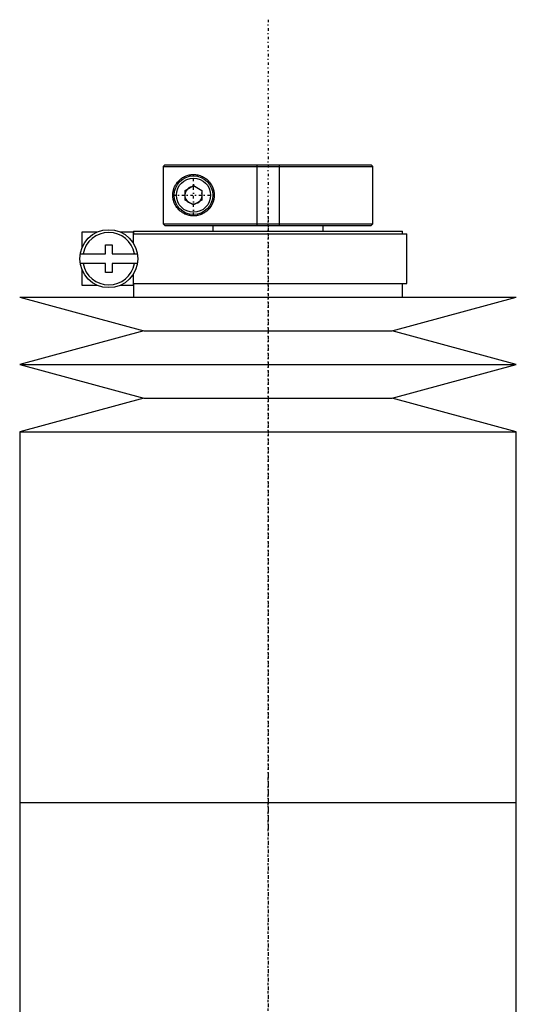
# Model space of a CAD drawing. Extents: x -602 to 168, y -1 to 818.
# Tile 6 of 7: x -595 to -505, y 640 to 818. Entities that reach past the tile are written whole.
import ezdxf

# ---------------------------------------------------------------- set-up
doc = ezdxf.new("R2010")
doc.units = 0
doc.linetypes.add('CENTER', pattern=[1.5, 0.45, -0.5, 0.05, -0.5])
for name, color, linetype in [('AM_0', 7, 'CONTINUOUS'), ('AM_10', 7, 'CONTINUOUS'), ('AM_7', 7, 'CENTER')]:
    doc.layers.add(name, color=color, linetype=linetype)

msp = doc.modelspace()

# ---------------------------------------------------------------- linework, layer by layer
at = {"layer": 'AM_0', "color": 7, "linetype": 'CONTINUOUS'}
for p, q in [((-568.68, 792), (-568.99, 791.7)), ((-568.99, 791.7), (-568.99, 781.3)), ((-568.99, 791.7), (-531, 791.7)), ((-568.68, 792), (-531.3, 792)), ((-531, 791.7), (-531.3, 792)), ((-531, 781.3), (-531, 791.7)), ((-565, 787.37), (-563.5, 788.23)), ((-565, 785.63), (-565, 787.37)), ((-563.5, 788.23), (-562, 787.37)), ((-562, 787.37), (-562, 785.63)), ((-563.5, 784.77), (-565, 785.63)), ((-562, 785.63), (-563.5, 784.77)), ((-583.75, 779.8), (-583.75, 776.88)), ((-580.98, 779.8), (-583.75, 779.8)), ((-574.4, 779.8), (-576.72, 779.8)), ((-574.4, 777.79), (-574.4, 779.8)), ((-574.35, 780), (-574.35, 779.5)), ((-574.35, 780), (-525.65, 780)), ((-568.68, 781), (-568.99, 781.3)), ((-568.99, 781.3), (-531, 781.3)), ((-568.68, 781), (-531.3, 781)), ((-560, 781), (-560, 780)), ((-540, 780), (-540, 781)), ((-531.3, 781), (-531, 781.3)), ((-525.65, 779.5), (-525.65, 780)), ((-574.4, 779.5), (-524.85, 779.5)), ((-524.85, 770.5), (-524.85, 779.5)), ((-579.45, 775.9), (-579.45, 777.5)), ((-579.45, 777.5), (-578.25, 777.5)), ((-578.25, 777.5), (-578.25, 775.9)), ((-584.02, 775.9), (-579.45, 775.9)), ((-578.25, 775.9), (-573.68, 775.9)), ((-579.45, 774.1), (-584.02, 774.1)), ((-583.75, 773.12), (-583.75, 770.2)), ((-579.45, 772.5), (-579.45, 774.1)), ((-578.25, 772.5), (-579.45, 772.5)), ((-578.25, 774.1), (-578.25, 772.5)), ((-573.68, 774.1), (-578.25, 774.1)), ((-574.4, 770.2), (-574.4, 772.21)), ((-583.75, 770.2), (-580.98, 770.2)), ((-576.72, 770.2), (-574.4, 770.2)), ((-574.4, 770.5), (-524.85, 770.5)), ((-574.35, 770.5), (-574.35, 768)), ((-525.65, 768), (-525.65, 770.5)), ((-595, 768), (-572.5, 761.9)), ((-595, 768), (-505, 768)), ((-527.5, 761.9), (-505, 768)), ((-572.5, 761.9), (-595, 755.8)), ((-572.5, 761.9), (-527.5, 761.9)), ((-505, 755.8), (-527.5, 761.9)), ((-595, 755.8), (-572.5, 749.7)), ((-595, 755.8), (-505, 755.8)), ((-527.5, 749.7), (-505, 755.8)), ((-572.5, 749.7), (-595, 743.6)), ((-572.5, 749.7), (-527.5, 749.7)), ((-505, 743.6), (-527.5, 749.7)), ((-595, 743.6), (-595, 676.5)), ((-595, 743.6), (-505, 743.6)), ((-505, 676.5), (-505, 743.6)), ((-595, 676.5), (-595, 609.4)), ((-595, 676.5), (-505, 676.5)), ((-595, 676.5), (-505, 676.5)), ((-505, 609.4), (-505, 676.5))]:
    msp.add_line(p, q, dxfattribs=at)
msp.add_polyline3d([(-559.75, 786.5, 0), (-559.75, 786.48, 0), (-559.75, 786.43, 0), (-559.75, 786.39, 0), (-559.75, 786.37, 0), (-559.75, 786.34, 0), (-559.76, 786.3, 0), (-559.76, 786.25, 0), (-559.76, 786.21, 0), (-559.77, 786.16, 0), (-559.77, 786.12, 0), (-559.77, 786.1, 0), (-559.77, 786.07, 0), (-559.78, 786.03, 0), (-559.79, 785.98, 0), (-559.79, 785.94, 0), (-559.8, 785.89, 0), (-559.81, 785.85, 0), (-559.81, 785.82, 0), (-559.82, 785.8, 0), (-559.82, 785.76, 0), (-559.83, 785.71, 0), (-559.84, 785.69, 0), (-559.84, 785.67, 0), (-559.85, 785.62, 0), (-559.87, 785.58, 0), (-559.87, 785.55, 0), (-559.88, 785.53, 0), (-559.89, 785.49, 0), (-559.9, 785.44, 0), (-559.92, 785.4, 0), (-559.93, 785.36, 0), (-559.94, 785.31, 0), (-559.95, 785.29, 0), (-559.96, 785.27, 0), (-559.97, 785.22, 0), (-559.99, 785.18, 0), (-560.01, 785.14, 0), (-560.02, 785.1, 0), (-560.04, 785.05, 0), (-560.05, 785.03, 0), (-560.06, 785.01, 0), (-560.08, 784.97, 0), (-560.09, 784.93, 0), (-560.11, 784.89, 0), (-560.13, 784.85, 0), (-560.15, 784.81, 0), (-560.16, 784.79, 0), (-560.17, 784.77, 0), (-560.2, 784.73, 0), (-560.22, 784.69, 0), (-560.24, 784.65, 0), (-560.26, 784.61, 0), (-560.28, 784.57, 0), (-560.3, 784.55, 0), (-560.31, 784.53, 0), (-560.33, 784.5, 0), (-560.35, 784.46, 0), (-560.38, 784.42, 0), (-560.4, 784.39, 0), (-560.43, 784.35, 0), (-560.44, 784.33, 0), (-560.45, 784.32, 0), (-560.48, 784.28, 0), (-560.5, 784.25, 0), (-560.51, 784.23, 0), (-560.53, 784.21, 0), (-560.55, 784.18, 0), (-560.58, 784.15, 0), (-560.59, 784.13, 0), (-560.61, 784.11, 0), (-560.63, 784.08, 0), (-560.66, 784.05, 0), (-560.75, 783.95, 0), (-560.92, 783.77, 0), (-561.1, 783.62, 0), (-561.29, 783.47, 0), (-561.49, 783.34, 0), (-561.59, 783.27, 0), (-561.69, 783.22, 0), (-561.89, 783.11, 0), (-562.1, 783.02, 0), (-562.2, 782.98, 0), (-562.31, 782.94, 0), (-562.52, 782.88, 0), (-562.73, 782.83, 0), (-562.83, 782.81, 0), (-562.93, 782.79, 0), (-563.13, 782.77, 0), (-563.33, 782.75, 0), (-563.52, 782.75, 0), (-563.71, 782.76, 0), (-563.9, 782.77, 0), (-563.99, 782.78, 0), (-564.08, 782.8, 0), (-564.27, 782.83, 0), (-564.45, 782.87, 0), (-564.63, 782.92, 0), (-564.8, 782.98, 0), (-564.98, 783.05, 0), (-565.06, 783.09, 0), (-565.15, 783.13, 0), (-565.31, 783.22, 0), (-565.47, 783.31, 0), (-565.62, 783.41, 0), (-565.77, 783.52, 0), (-565.91, 783.63, 0), (-565.98, 783.69, 0), (-566.05, 783.75, 0), (-566.18, 783.88, 0), (-566.3, 784.01, 0), (-566.42, 784.15, 0), (-566.53, 784.29, 0), (-566.64, 784.45, 0), (-566.7, 784.54, 0), (-566.75, 784.62, 0), (-566.85, 784.81, 0), (-566.94, 785, 0), (-566.99, 785.12, 0), (-567, 785.15, 0), (-567.01, 785.18, 0), (-567.02, 785.2, 0), (-567.02, 785.22, 0), (-567.04, 785.25, 0), (-567.05, 785.29, 0), (-567.06, 785.32, 0), (-567.07, 785.36, 0), (-567.08, 785.4, 0), (-567.09, 785.41, 0), (-567.09, 785.43, 0), (-567.11, 785.47, 0), (-567.12, 785.51, 0), (-567.13, 785.54, 0), (-567.14, 785.58, 0), (-567.14, 785.62, 0), (-567.15, 785.64, 0), (-567.15, 785.66, 0), (-567.16, 785.69, 0), (-567.17, 785.73, 0), (-567.17, 785.75, 0), (-567.18, 785.77, 0), (-567.19, 785.81, 0), (-567.19, 785.85, 0), (-567.2, 785.87, 0), (-567.2, 785.89, 0), (-567.21, 785.93, 0), (-567.21, 785.97, 0), (-567.22, 786.01, 0), (-567.22, 786.05, 0), (-567.23, 786.09, 0), (-567.23, 786.11, 0), (-567.23, 786.13, 0), (-567.24, 786.18, 0), (-567.24, 786.22, 0), (-567.24, 786.26, 0), (-567.24, 786.3, 0), (-567.25, 786.35, 0), (-567.25, 786.37, 0), (-567.25, 786.39, 0), (-567.25, 786.43, 0), (-567.25, 786.48, 0), (-567.25, 786.5, 0), (-567.25, 786.52, 0), (-567.25, 786.57, 0), (-567.25, 786.61, 0), (-567.25, 786.63, 0), (-567.25, 786.65, 0), (-567.24, 786.7, 0), (-567.24, 786.74, 0), (-567.24, 786.78, 0), (-567.24, 786.82, 0), (-567.23, 786.87, 0), (-567.23, 786.89, 0), (-567.23, 786.91, 0), (-567.22, 786.95, 0), (-567.22, 786.99, 0), (-567.21, 787.03, 0), (-567.21, 787.07, 0), (-567.2, 787.11, 0), (-567.2, 787.13, 0), (-567.19, 787.15, 0), (-567.19, 787.19, 0), (-567.18, 787.23, 0), (-567.17, 787.25, 0), (-567.17, 787.27, 0), (-567.16, 787.31, 0), (-567.15, 787.34, 0), (-567.15, 787.36, 0), (-567.14, 787.38, 0), (-567.14, 787.42, 0), (-567.13, 787.46, 0), (-567.12, 787.49, 0), (-567.11, 787.53, 0), (-567.09, 787.57, 0), (-567.09, 787.59, 0), (-567.08, 787.6, 0), (-567.07, 787.64, 0), (-567.06, 787.68, 0), (-567.05, 787.71, 0), (-567.04, 787.75, 0), (-567.02, 787.78, 0), (-567.02, 787.8, 0), (-567.01, 787.82, 0), (-567, 787.85, 0), (-566.99, 787.88, 0), (-566.94, 788, 0), (-566.85, 788.19, 0), (-566.75, 788.38, 0), (-566.7, 788.46, 0), (-566.64, 788.55, 0), (-566.53, 788.71, 0), (-566.42, 788.85, 0), (-566.3, 788.99, 0), (-566.18, 789.12, 0), (-566.05, 789.25, 0), (-565.98, 789.31, 0), (-565.91, 789.37, 0), (-565.77, 789.48, 0), (-565.62, 789.59, 0), (-565.47, 789.69, 0), (-565.31, 789.78, 0), (-565.15, 789.87, 0), (-565.06, 789.91, 0), (-564.98, 789.95, 0), (-564.8, 790.02, 0), (-564.63, 790.08, 0), (-564.45, 790.13, 0), (-564.27, 790.17, 0), (-564.08, 790.2, 0), (-563.99, 790.22, 0), (-563.9, 790.23, 0), (-563.71, 790.24, 0), (-563.52, 790.25, 0), (-563.33, 790.25, 0), (-563.13, 790.23, 0), (-562.93, 790.21, 0), (-562.83, 790.19, 0), (-562.73, 790.17, 0), (-562.52, 790.12, 0), (-562.31, 790.06, 0), (-562.2, 790.02, 0), (-562.1, 789.98, 0), (-561.89, 789.89, 0), (-561.69, 789.78, 0), (-561.59, 789.73, 0), (-561.49, 789.66, 0), (-561.29, 789.53, 0), (-561.1, 789.38, 0), (-560.92, 789.23, 0), (-560.75, 789.05, 0), (-560.66, 788.95, 0), (-560.63, 788.92, 0), (-560.61, 788.89, 0), (-560.59, 788.87, 0), (-560.58, 788.85, 0), (-560.55, 788.82, 0), (-560.53, 788.79, 0), (-560.51, 788.77, 0), (-560.5, 788.75, 0), (-560.48, 788.72, 0), (-560.45, 788.68, 0), (-560.44, 788.67, 0), (-560.43, 788.65, 0), (-560.4, 788.61, 0), (-560.38, 788.58, 0), (-560.35, 788.54, 0), (-560.33, 788.5, 0), (-560.31, 788.47, 0), (-560.3, 788.45, 0), (-560.28, 788.43, 0), (-560.26, 788.39, 0), (-560.24, 788.35, 0), (-560.22, 788.31, 0), (-560.2, 788.27, 0), (-560.17, 788.23, 0), (-560.16, 788.21, 0), (-560.15, 788.19, 0), (-560.13, 788.15, 0), (-560.11, 788.11, 0), (-560.09, 788.07, 0), (-560.08, 788.03, 0), (-560.06, 787.99, 0), (-560.05, 787.97, 0), (-560.04, 787.95, 0), (-560.02, 787.9, 0), (-560.01, 787.86, 0), (-559.99, 787.82, 0), (-559.97, 787.78, 0), (-559.96, 787.73, 0), (-559.95, 787.71, 0), (-559.94, 787.69, 0), (-559.93, 787.64, 0), (-559.92, 787.6, 0), (-559.9, 787.56, 0), (-559.89, 787.51, 0), (-559.88, 787.47, 0), (-559.87, 787.45, 0), (-559.87, 787.42, 0), (-559.85, 787.38, 0), (-559.84, 787.33, 0), (-559.84, 787.31, 0), (-559.83, 787.29, 0), (-559.82, 787.24, 0), (-559.82, 787.2, 0), (-559.81, 787.18, 0), (-559.81, 787.15, 0), (-559.8, 787.11, 0), (-559.79, 787.06, 0), (-559.79, 787.02, 0), (-559.78, 786.97, 0), (-559.77, 786.93, 0), (-559.77, 786.9, 0), (-559.77, 786.88, 0), (-559.77, 786.84, 0), (-559.76, 786.79, 0), (-559.76, 786.75, 0), (-559.76, 786.7, 0), (-559.75, 786.66, 0), (-559.75, 786.63, 0), (-559.75, 786.61, 0), (-559.75, 786.57, 0), (-559.75, 786.52, 0), (-559.75, 786.5, 0)], dxfattribs=at)
for centre, radius in [((-563.5, 786.5), 3.5), ((-563.5, 786.5), 3.1), ((-578.85, 775), 5.25)]:
    msp.add_circle(centre, radius, dxfattribs=at)
for start, end in [(10.9221, 169.0779), (190.9221, 349.0779)]:
    msp.add_arc((-578.85, 775), 4.75, start, end, dxfattribs=at)
at = {"layer": 'AM_10', "color": 7, "linetype": 'CONTINUOUS'}
for p, q in [((-552, 792), (-552, 781)), ((-548, 792), (-548, 781))]:
    msp.add_line(p, q, dxfattribs=at)
msp.add_arc((-563.5, 786.5), 1.57, 75, 15, dxfattribs=at)
at = {"layer": 'AM_7', "color": 4, "linetype": 'CENTER'}
for p, q in [((-550, 818.3), (-550, 239.7)), ((-563.5, 782.83), (-563.5, 790.17)), ((-567.17, 786.5), (-559.83, 786.5)), ((-550, 785.17), (-550, 671.33)), ((-550, 681.67), (-550, 567.83))]:
    msp.add_line(p, q, dxfattribs=at)

doc.saveas('drawing.dxf')
